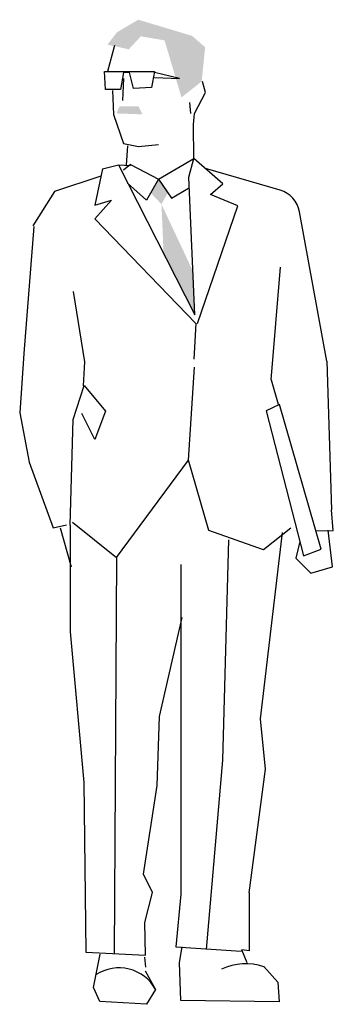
# Model space of a CAD drawing. Extents: x 131.28 to 131.87, y 38.58 to 40.43.
import ezdxf

# ---------------------------------------------------------------- set-up
doc = ezdxf.new("R2010")
doc.units = 0
doc.header["$MEASUREMENT"] = 0
doc.layers.get('0').update_dxf_attribs({"color": 1, "linetype": 'CONTINUOUS'})

msp = doc.modelspace()

# ---------------------------------------------------------------- linework, layer by layer
at = {"color": 7}
for p, q in [((131.4576, 40.3782), (131.4444, 40.3294)), ((131.4388, 40.3294), (131.4801, 40.3294)), ((131.4407, 40.2956), (131.4388, 40.3294)), ((131.4745, 40.3275), (131.4688, 40.2956)), ((131.4745, 40.3162), (131.4726, 40.2749)), ((131.4857, 40.3275), (131.4745, 40.3275)), ((131.4801, 40.3294), (131.5326, 40.3294)), ((131.4932, 40.2975), (131.4857, 40.3275)), ((131.5326, 40.3294), (131.527, 40.2993)), ((131.5796, 40.3162), (131.5326, 40.3275)), ((131.5326, 40.3181), (131.5796, 40.3162)), ((131.527, 40.2993), (131.4932, 40.2975)), ((131.6284, 40.29), (131.6227, 40.3106)), ((131.4688, 40.2956), (131.4407, 40.2956)), ((131.4538, 40.2937), (131.4557, 40.2487)), ((131.6077, 40.2505), (131.6284, 40.29)), ((131.5983, 40.2712), (131.6002, 40.2505)), ((131.4557, 40.2487), (131.4745, 40.1942)), ((131.6058, 40.2299), (131.6077, 40.2505)), ((131.6063, 40.166), (131.6058, 40.2299)), ((131.4745, 40.1942), (131.5026, 40.1886)), ((131.4818, 40.1895), (131.4794, 40.1532)), ((131.5026, 40.1886), (131.5402, 40.1924)), ((131.4352, 40.1467), (131.4653, 40.1539)), ((131.4653, 40.1539), (131.4876, 40.1529)), ((131.4653, 40.1539), (131.6085, 39.8723)), ((131.4876, 40.1548), (131.4745, 40.1436)), ((131.4876, 40.1548), (131.5402, 40.1267)), ((131.5402, 40.1267), (131.6063, 40.166)), ((131.5974, 40.1308), (131.6063, 40.166)), ((131.6612, 40.1181), (131.6063, 40.166)), ((131.4322, 40.1325), (131.3453, 40.104)), ((131.4352, 40.1467), (131.4204, 40.0779)), ((131.7685, 40.1063), (131.6284, 40.1473)), ((131.5176, 40.0873), (131.482, 40.1192)), ((131.5402, 40.1267), (131.5176, 40.0873)), ((131.5402, 40.1267), (131.5645, 40.091)), ((131.6085, 39.8723), (131.5974, 40.1308)), ((131.638, 40.0979), (131.6612, 40.1181)), ((131.3453, 40.104), (131.3042, 40.0395)), ((131.5645, 40.091), (131.5965, 40.1098)), ((131.6888, 40.077), (131.638, 40.0979)), ((131.4204, 40.0779), (131.4518, 40.0878)), ((131.4518, 40.0878), (131.421, 40.0525)), ((131.6136, 39.8559), (131.6888, 40.077)), ((131.8562, 39.7849), (131.8051, 40.0657)), ((131.421, 40.0525), (131.6101, 39.8559)), ((131.3062, 40.0379), (131.2876, 39.7996)), ((131.7515, 39.7498), (131.7692, 39.962)), ((131.3803, 39.9161), (131.4015, 39.7837)), ((131.6101, 39.8559), (131.6065, 39.7887)), ((131.2876, 39.7996), (131.2797, 39.6884)), ((131.4015, 39.7837), (131.3988, 39.7387)), ((131.8562, 39.7849), (131.8647, 39.5057)), ((131.5967, 39.5993), (131.6079, 39.774)), ((131.7515, 39.7498), (131.7645, 39.7043)), ((131.3798, 39.6754), (131.4004, 39.7397)), ((131.4004, 39.7397), (131.441, 39.691)), ((131.2797, 39.6884), (131.2972, 39.5952)), ((131.441, 39.691), (131.4207, 39.6383)), ((131.7672, 39.7039), (131.742, 39.6919)), ((131.742, 39.6919), (131.8122, 39.4198)), ((131.8457, 39.4319), (131.7672, 39.7039)), ((131.3743, 39.4771), (131.3798, 39.6754)), ((131.4207, 39.6383), (131.3964, 39.687)), ((131.2972, 39.5952), (131.3424, 39.4724)), ((131.4611, 39.4166), (131.5967, 39.5993)), ((131.6348, 39.4668), (131.5967, 39.5993)), ((131.8683, 39.4668), (131.8647, 39.5057)), ((131.3424, 39.4724), (131.3674, 39.4779)), ((131.3558, 39.472), (131.3761, 39.3989)), ((131.3743, 39.4771), (131.3741, 39.2767)), ((131.3789, 39.4828), (131.4611, 39.4166)), ((131.737, 39.4305), (131.6348, 39.4668)), ((131.7883, 39.4715), (131.737, 39.4305)), ((131.8357, 39.4666), (131.8683, 39.4668)), ((131.8669, 39.3989), (131.8588, 39.4679)), ((131.6713, 39.4494), (131.6603, 39.0358)), ((131.7319, 39.1132), (131.7728, 39.4633)), ((131.8053, 39.4464), (131.798, 39.4152)), ((131.8122, 39.4198), (131.8457, 39.4319)), ((131.4611, 39.4166), (131.4572, 38.6723)), ((131.798, 39.4152), (131.8264, 39.3868)), ((131.5822, 39.403), (131.5822, 38.7842)), ((131.8264, 39.3868), (131.8669, 39.3989)), ((131.5419, 39.1179), (131.5845, 39.3034)), ((131.3741, 39.2767), (131.3998, 38.9939)), ((131.538, 38.9881), (131.5419, 39.1179)), ((131.7413, 39.0186), (131.7319, 39.1132)), ((131.6603, 39.0358), (131.6298, 38.6803)), ((131.7101, 38.7864), (131.7413, 39.0186)), ((131.3998, 38.9939), (131.4039, 38.6751)), ((131.5121, 38.8217), (131.538, 38.9881)), ((131.5291, 38.787), (131.5121, 38.8217)), ((131.5145, 38.731), (131.5291, 38.787)), ((131.5822, 38.7842), (131.5729, 38.6849)), ((131.7101, 38.7864), (131.7102, 38.6779)), ((131.5158, 38.6692), (131.5145, 38.731)), ((131.4039, 38.6751), (131.5158, 38.6692)), ((131.4185, 38.609), (131.4309, 38.6713)), ((131.5729, 38.6849), (131.6954, 38.6769)), ((131.5796, 38.6557), (131.5845, 38.6853)), ((131.7102, 38.6779), (131.6967, 38.6793)), ((131.7064, 38.6551), (131.6967, 38.6793)), ((131.5138, 38.6654), (131.5159, 38.6468)), ((131.582, 38.5842), (131.5796, 38.6557)), ((131.5152, 38.6402), (131.5348, 38.605)), ((131.7378, 38.6479), (131.7644, 38.6187)), ((131.7644, 38.6187), (131.7669, 38.5817)), ((131.4299, 38.5825), (131.4185, 38.609)), ((131.5348, 38.605), (131.5176, 38.5772)), ((131.5176, 38.5772), (131.4299, 38.5825)), ((131.7669, 38.5817), (131.582, 38.5842))]:
    msp.add_line(p, q, dxfattribs=at)
for centre, radius, start, end in [((131.7539, 40.0564), 0.052, 10.318, 73.6958), ((131.704, 38.5433), 0.1099, 72.0736, 114.4627), ((131.4662, 38.5676), 0.0781, 28.6224, 123.307)]:
    msp.add_arc(centre, radius, start, end, dxfattribs=at)
for points in [[(131.4623, 40.4029), (131.6032, 40.3962), (131.5021, 40.4265)], [(131.4444, 40.3797), (131.4844, 40.3709), (131.4623, 40.4029), (131.5123, 40.4009)], [(131.5516, 40.3877), (131.6278, 40.3748), (131.4623, 40.4029), (131.6032, 40.3962)], [(131.5833, 40.2805), (131.6212, 40.3106), (131.5516, 40.3877), (131.6278, 40.3748)], [(131.4613, 40.2505), (131.467, 40.2637), (131.5101, 40.2487), (131.5026, 40.2637)], [(131.5387, 40.1275), (131.5256, 40.1012), (131.5575, 40.1013), (131.5458, 40.0798)], [(131.5458, 40.0798), (131.604, 39.9559), (131.5497, 39.9879), (131.6085, 39.8723)]]:
    msp.add_solid(points, dxfattribs=at)

doc.saveas('drawing.dxf')
